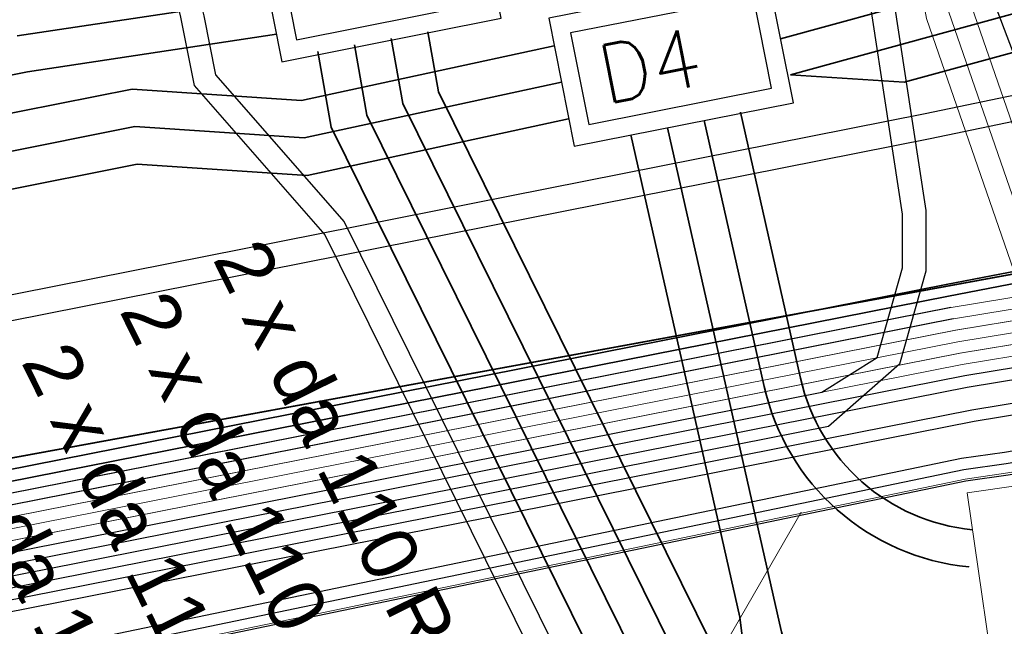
# Model space of a CAD drawing. Header units: metres. Extents: x -502 to 161, y -108 to 174.
# Tile 229 of 256: x 26.15 to 30.38, y -2.18 to 0.42. Entities that reach past the tile are written whole.
import ezdxf

# ---------------------------------------------------------------- set-up
doc = ezdxf.new("R2010")
doc.units = ezdxf.units.M
doc.header["$LTSCALE"] = 0.1
doc.linetypes.add('123', pattern=[25.001, 12.501, -12.5])
doc.linetypes.add('237', pattern=[93, 75, -18])
for name, color, linetype in [('BRI31-005.05-5p02-Koordinierung Lageplan 4. BA ZOB West 2022-06-15', 7, 'Continuous'), ('BRI31-005.06-5f07-Koordinierung Lageplan 4. BA ZOB Fernbusbahnh', 7, 'Continuous'), ('BRI32-005.02-5f05-Koordinierung Schemaplan 4 BA ZOB Teilbereich', 7, 'Continuous'), ('BRI32-005.03-5f06-Koordinierung Schemaplan 4 BA ZOB Teilbereich 2 Ost - Bahnhofsallee 2023-01-21', 7, 'Continuous')]:
    doc.layers.add(name, color=color, linetype=linetype)
doc.styles.add('Arial', font='arial.ttf')
doc.styles.add('Txt', font='txt_____.ttf')

msp = doc.modelspace()

# ---------------------------------------------------------------- linework, layer by layer
at = {"layer": 'BRI31-005.05-5p02-Koordinierung Lageplan 4. BA ZOB West 2022-06-15', "color": 35, "linetype": 'Continuous', "lineweight": 13, "true_color": 0x99724c, "transparency": 33554687, "flags": 128}
msp.add_lwpolyline([(51.6893, 27.6476), (51.0353, 27.5676), (50.7943, 27.4886), (50.1313, 26.8746), (49.2303, 25.9846), (48.7333, 23.9196), (47.9783, 21.9496), (47.3213, 12.1216), (47.1403, 7.5016), (47.0313, 6.6676), (46.9603, 5.8176), (46.8883, 5.3116), (45.4053, 3.5226), (43.2513, 0.9236), (42.3773, 0.5676), (36.5613, -0.4544), (30.3953, -1.5214), (30.2123, -1.5484), (19.6873, -3.7344), (11.8423, -5.1304), (6.3593, -6.0574), (5.1983, -6.2574), (-2.9967, -7.6904)], dxfattribs=at)
at = {"layer": 'BRI31-005.05-5p02-Koordinierung Lageplan 4. BA ZOB West 2022-06-15', "color": 250, "linetype": 'Continuous', "lineweight": 25, "true_color": 0x333333, "transparency": 33554687, "flags": 128}
for points in [[(51.6913, 27.6376), (51.0383, 27.5586), (50.8003, 27.4806), (50.1383, 26.8666), (49.2393, 25.9796), (48.7433, 23.9166), (47.9883, 21.9466), (47.3313, 12.1206), (47.1503, 7.5016), (47.0413, 6.6666), (46.9703, 5.8166), (46.8983, 5.3066), (45.4143, 3.5166), (43.2573, 0.9166), (42.3793, 0.5566), (36.5643, -0.4634), (30.3973, -1.5314), (30.2153, -1.5574), (19.6893, -3.7434), (11.8453, -5.1394), (6.3623, -6.0664), (5.2013, -6.2664), (-2.9947, -7.7004)], [(46.8473, 12.3406), (46.6183, 7.5206), (46.5593, 5.9266), (46.5083, 5.4436), (45.1103, 3.7726), (43.0093, 1.2466), (42.2673, 0.9406), (36.4923, -0.0714), (30.2113, -1.1054), (20.0363, -3.1154), (11.7563, -4.6154), (5.1133, -5.7454), (-3.0797, -7.1954)], [(46.8973, 12.3386), (46.6683, 7.5186), (46.6083, 5.9106), (46.5563, 5.4236), (45.1483, 3.7406), (43.0403, 1.2056), (42.2813, 0.8926), (36.5013, -0.1204), (30.2213, -1.1544), (20.0463, -3.1644), (11.7643, -4.6644), (5.1223, -5.7944), (-3.0707, -7.2444)], [(46.9973, 12.3346), (46.7683, 7.5146), (46.7063, 5.8786), (46.6523, 5.3836), (45.2243, 3.6766), (43.1023, 1.1236), (42.3093, 0.7966), (36.5193, -0.2184), (30.2413, -1.2524), (20.0663, -3.2624), (11.7803, -4.7624), (5.1403, -5.8924), (-3.0527, -7.3424)], [(47.0473, 12.3326), (46.8183, 7.5126), (46.7553, 5.8626), (46.7003, 5.3626), (46.5293, 5.1586), (45.2623, 3.6446), (43.1333, 1.0826), (42.3233, 0.7486), (36.5283, -0.2674), (30.2513, -1.3014), (20.0763, -3.3114), (11.7883, -4.8114), (5.1493, -5.9414), (-3.0437, -7.3914)], [(47.2313, 12.1246), (47.0503, 7.5096), (46.9413, 6.6766), (46.8703, 5.8286), (46.8023, 5.3486), (45.3383, 3.5806), (43.1953, 1.0006), (42.3513, 0.6526), (36.5463, -0.3654), (30.3813, -1.4334), (30.1973, -1.4594), (19.6713, -3.6454), (11.8273, -5.0414), (6.3463, -5.9684), (5.1833, -6.1684), (-3.0127, -7.6024)], [(47.2813, 12.1216), (47.1003, 7.5056), (46.9913, 6.6716), (46.9203, 5.8226), (46.8503, 5.3276), (45.3763, 3.5486), (43.2263, 0.9596), (42.3653, 0.6046), (36.5553, -0.4144), (30.3893, -1.4824), (30.2063, -1.5084), (19.6803, -3.6944), (11.8363, -5.0904), (6.3543, -6.0174), (5.1923, -6.2174), (-3.0037, -7.6514)], [(-3.0887, -7.1464), (5.1043, -5.6964), (11.7483, -4.5664), (20.0263, -3.0664), (29.5973, -1.1754), (29.8353, -1.0264), (29.9433, -0.6414), (29.9443, -0.4104), (29.7423, 0.9096), (29.9553, 1.6706), (30.1233, 1.9066), (30.2023, 2.2356), (30.0333, 4.5806)], [(30.1333, 4.5886), (30.3033, 2.2306), (30.2163, 1.8646), (30.0463, 1.6266), (29.8443, 0.9036), (30.0433, -0.3954), (30.0433, -0.6554), (29.9313, -1.0544), (29.6263, -1.3224), (20.0563, -3.2134), (11.7723, -4.7134), (5.1313, -5.8434), (-3.0617, -7.2934)], [(30.1513, -0.8114), (19.9763, -2.8214), (11.7083, -4.3214), (5.0593, -5.4514), (-3.1337, -6.9014)], [(30.1613, -0.8604), (19.9863, -2.8704), (11.7163, -4.3704), (5.0683, -5.5004), (-3.1247, -6.9504)]]:
    msp.add_lwpolyline(points, dxfattribs=at)
at = {"layer": 'BRI31-005.05-5p02-Koordinierung Lageplan 4. BA ZOB West 2022-06-15', "color": 190, "linetype": 'Continuous', "lineweight": 35, "true_color": 0x7f00ff, "transparency": 33554687, "flags": 128}
for points in [[(46.5473, 12.3526), (46.3183, 7.5326), (46.2603, 5.9276), (46.2123, 5.4766), (44.9203, 3.9326), (42.8543, 1.4526), (42.1973, 1.1806), (36.9353, 0.2596), (36.0653, 0.1756), (32.2573, -0.3034), (30.1313, -0.7134), (19.9563, -2.7234), (11.6923, -4.2234), (5.0413, -5.3534), (-3.1517, -6.8034)], [(46.4473, 12.3566), (46.2183, 7.5366), (46.1923, 6.8246), (46.1613, 5.9596), (46.1163, 5.5176), (44.8433, 3.9966), (42.7933, 1.5356), (42.1693, 1.2776), (36.9183, 0.3586), (36.0713, 0.1266), (32.2653, -0.3524), (30.1413, -0.7624), (19.9653, -2.7724), (11.7013, -4.2724), (9.588, -4.6314), (7.1319, -5.0487), (5.0503, -5.4024), (-3.1427, -6.8524)]]:
    msp.add_lwpolyline(points, dxfattribs=at)
at = {"layer": 'BRI31-005.05-5p02-Koordinierung Lageplan 4. BA ZOB West 2022-06-15', "color": 116, "linetype": 'Continuous', "lineweight": 13, "true_color": 0x007f3f, "transparency": 33554687, "flags": 128}
for points in [[(-3.1317, -6.9004), (5.0603, -5.4504), (11.7073, -4.3214), (19.9773, -2.8214), (30.1533, -0.8114), (36.4393, 0.2236), (42.1833, 1.2296), (42.8243, 1.4946), (44.8813, 3.9646), (46.2203, 5.5646), (46.2633, 5.9976), (46.3183, 7.5326), (46.5473, 12.3546)], [(-3.1227, -6.9494), (5.0693, -5.4994), (11.7153, -4.3704), (19.9873, -2.8704), (30.1633, -0.8604), (36.4483, 0.1746), (42.1973, 1.1816), (42.8553, 1.4536), (44.9193, 3.9326), (46.2683, 5.5446), (46.3123, 5.9816), (46.3683, 7.5306), (46.5973, 12.3526)], [(46.7473, 12.3426), (46.5183, 7.5246), (46.4633, 5.9836), (46.4123, 5.4826), (45.0353, 3.8366), (42.9463, 1.3286), (42.2393, 1.0356), (36.4733, 0.0256), (30.1893, -1.0074), (20.0153, -3.0174), (11.7413, -4.5174), (5.0943, -5.6484), (-3.0997, -7.0984)], [(46.7973, 12.3406), (46.5683, 7.5226), (46.5123, 5.9676), (46.4603, 5.4626), (45.0733, 3.8046), (42.9773, 1.2876), (42.2533, 0.9876), (36.4823, -0.0234), (30.1993, -1.0564), (20.0253, -3.0664), (11.7493, -4.5664), (5.1033, -5.6974), (-3.0907, -7.1474)]]:
    msp.add_lwpolyline(points, dxfattribs=at)
at = {"layer": 'BRI31-005.05-5p02-Koordinierung Lageplan 4. BA ZOB West 2022-06-15', "color": 251, "linetype": 'Continuous', "lineweight": 13, "true_color": 0x5b5b5b, "transparency": 33554687, "flags": 128}
for points in [[(46.6473, 12.3486), (46.4183, 7.5286), (46.3633, 5.9906), (46.3163, 5.5236), (44.9583, 3.9006), (42.8853, 1.4116), (42.2113, 1.1326), (36.4563, 0.1246), (30.1713, -0.9094), (19.9963, -2.9194), (11.7243, -4.4194), (5.0773, -5.5494), (-3.1157, -6.9994)], [(46.6973, 12.3466), (46.4683, 7.5266), (46.4123, 5.9746), (46.3643, 5.5036), (44.9963, 3.8686), (42.9163, 1.3706), (42.2253, 1.0846), (36.4653, 0.0756), (30.1813, -0.9584), (20.0063, -2.9684), (11.7323, -4.4684), (5.0863, -5.5984), (-3.1067, -7.0484)]]:
    msp.add_lwpolyline(points, dxfattribs=at)
at = {"layer": 'BRI31-005.06-5f07-Koordinierung Lageplan 4. BA ZOB Fernbusbahnh', "color": 190, "linetype": 'Continuous', "lineweight": 30, "true_color": 0x7f00ff, "transparency": 33554687, "flags": 128}
for points in [[(46.5473, 12.3526), (46.3183, 7.5326), (46.2603, 5.9276), (46.2123, 5.4766), (44.9203, 3.9326), (42.8543, 1.4526), (42.1973, 1.1806), (36.9353, 0.2596), (36.0653, 0.1756), (32.2573, -0.3034), (30.1313, -0.7134), (19.9563, -2.7234), (11.6923, -4.2234), (5.0413, -5.3534), (-3.1517, -6.8034)], [(46.4473, 12.3566), (46.2183, 7.5366), (46.1923, 6.8246), (46.1613, 5.9596), (46.1163, 5.5176), (44.8433, 3.9966), (42.7933, 1.5356), (42.1693, 1.2776), (36.9183, 0.3586), (36.0713, 0.1266), (32.2653, -0.3524), (30.1413, -0.7624), (19.9653, -2.7724), (11.7013, -4.2724), (9.588, -4.6314), (7.1319, -5.0487), (5.0503, -5.4024), (-3.1427, -6.8524)]]:
    msp.add_lwpolyline(points, dxfattribs=at)
at = {"layer": 'BRI31-005.06-5f07-Koordinierung Lageplan 4. BA ZOB Fernbusbahnh', "color": 250, "linetype": 'Continuous', "lineweight": 20, "true_color": 0x333333, "transparency": 33554687, "flags": 128}
for points in [[(46.8473, 12.3406), (46.6183, 7.5206), (46.5593, 5.9266), (46.5083, 5.4436), (45.1103, 3.7726), (43.0093, 1.2466), (42.2673, 0.9406), (36.4923, -0.0714), (30.2113, -1.1054), (20.0363, -3.1154), (11.7563, -4.6154), (5.1133, -5.7454), (-3.0797, -7.1954)], [(46.8973, 12.3386), (46.6683, 7.5186), (46.6083, 5.9106), (46.5563, 5.4236), (45.1483, 3.7406), (43.0403, 1.2056), (42.2813, 0.8926), (36.5013, -0.1204), (30.2213, -1.1544), (20.0463, -3.1644), (11.7643, -4.6644), (5.1223, -5.7944), (-3.0707, -7.2444)], [(46.9973, 12.3346), (46.7683, 7.5146), (46.7063, 5.8786), (46.6523, 5.3836), (45.2243, 3.6766), (43.1023, 1.1236), (42.3093, 0.7966), (36.5193, -0.2184), (30.2413, -1.2524), (20.0663, -3.2624), (11.7803, -4.7624), (5.1403, -5.8924), (-3.0527, -7.3424)], [(47.0473, 12.3326), (46.8183, 7.5126), (46.7553, 5.8626), (46.7003, 5.3626), (46.5293, 5.1586), (45.2623, 3.6446), (43.1333, 1.0826), (42.3233, 0.7486), (36.5283, -0.2674), (30.2513, -1.3014), (20.0763, -3.3114), (11.7883, -4.8114), (5.1493, -5.9414), (-3.0437, -7.3914)], [(47.2313, 12.1246), (47.0503, 7.5096), (46.9413, 6.6766), (46.8703, 5.8286), (46.8023, 5.3486), (45.3383, 3.5806), (43.1953, 1.0006), (42.3513, 0.6526), (36.5463, -0.3654), (30.3813, -1.4334), (30.1973, -1.4594), (19.6713, -3.6454), (11.8273, -5.0414), (6.3463, -5.9684), (5.1833, -6.1684), (-3.0127, -7.6024)], [(47.2813, 12.1216), (47.1003, 7.5056), (46.9913, 6.6716), (46.9203, 5.8226), (46.8503, 5.3276), (45.3763, 3.5486), (43.2263, 0.9596), (42.3653, 0.6046), (36.5553, -0.4144), (30.3893, -1.4824), (30.2063, -1.5084), (19.6803, -3.6944), (11.8363, -5.0904), (6.3543, -6.0174), (5.1923, -6.2174), (-3.0037, -7.6514)], [(-3.0887, -7.1464), (5.1043, -5.6964), (11.7483, -4.5664), (20.0263, -3.0664), (29.5973, -1.1754), (29.8353, -1.0264), (29.9433, -0.6414), (29.9443, -0.4104), (29.7423, 0.9096), (29.9553, 1.6706), (30.1233, 1.9066), (30.2023, 2.2356), (30.0333, 4.5806)], [(30.1333, 4.5886), (30.3033, 2.2306), (30.2163, 1.8646), (30.0463, 1.6266), (29.8443, 0.9036), (30.0433, -0.3954), (30.0433, -0.6554), (29.9313, -1.0544), (29.6263, -1.3224), (20.0563, -3.2134), (11.7723, -4.7134), (5.1313, -5.8434), (-3.0617, -7.2934)], [(30.1513, -0.8114), (19.9763, -2.8214), (11.7083, -4.3214), (5.0593, -5.4514), (-3.1337, -6.9014)], [(30.1613, -0.8604), (19.9863, -2.8704), (11.7163, -4.3704), (5.0683, -5.5004), (-3.1247, -6.9504)]]:
    msp.add_lwpolyline(points, dxfattribs=at)
at = {"layer": 'BRI32-005.02-5f05-Koordinierung Schemaplan 4 BA ZOB Teilbereich', "color": 7, "linetype": 'Continuous', "lineweight": 35, "transparency": 33554687}
for p, q in [((26.1428, 0.3542), (27.2243, 0.5183)), ((27.2554, 0.3614), (26.187, 0.1999)), ((29.2454, -2.1413), (28.7777, -0.071))]:
    msp.add_line(p, q, dxfattribs=at)
at = {"layer": 'BRI32-005.02-5f05-Koordinierung Schemaplan 4 BA ZOB Teilbereich', "color": 7, "linetype": '123', "lineweight": 35, "transparency": 33554687}
msp.add_line((29.4628, 0.1876), (29.9501, 0.1553), dxfattribs=at)
at = {"layer": 'BRI32-005.02-5f05-Koordinierung Schemaplan 4 BA ZOB Teilbereich', "color": 1, "linetype": 'Continuous', "lineweight": 18, "true_color": 0xff0000, "transparency": 33554687}
msp.add_line((29.5081, -1.6904), (27.8436, -4.5728), dxfattribs=at)
at = {"layer": 'BRI32-005.02-5f05-Koordinierung Schemaplan 4 BA ZOB Teilbereich', "color": 35, "linetype": 'Continuous', "lineweight": 13, "true_color": 0x99724c, "transparency": 33554687, "flags": 128}
msp.add_lwpolyline([(51.6893, 27.6476), (51.0353, 27.5676), (50.7943, 27.4886), (50.1313, 26.8746), (49.2303, 25.9846), (48.7333, 23.9196), (47.9783, 21.9496), (47.3213, 12.1216), (47.1403, 7.5016), (47.0313, 6.6676), (46.9603, 5.8176), (46.8883, 5.3116), (45.4053, 3.5226), (43.2513, 0.9236), (42.3773, 0.5676), (36.5613, -0.4544), (30.3953, -1.5214), (30.2123, -1.5484), (19.6873, -3.7344), (11.8423, -5.1304), (6.3593, -6.0574), (5.1983, -6.2574), (-2.9967, -7.6904)], dxfattribs=at)
at = {"layer": 'BRI32-005.02-5f05-Koordinierung Schemaplan 4 BA ZOB Teilbereich', "color": 250, "linetype": 'Continuous', "lineweight": 25, "true_color": 0x333333, "transparency": 33554687, "flags": 128}
for points in [[(51.6913, 27.6376), (51.0383, 27.5586), (50.8003, 27.4806), (50.1383, 26.8666), (49.2393, 25.9796), (48.7433, 23.9166), (47.9883, 21.9466), (47.3313, 12.1206), (47.1503, 7.5016), (47.0413, 6.6666), (46.9703, 5.8166), (46.8983, 5.3066), (45.4143, 3.5166), (43.2573, 0.9166), (42.3793, 0.5566), (36.5643, -0.4634), (30.3973, -1.5314), (30.2153, -1.5574), (19.6893, -3.7434), (11.8453, -5.1394), (6.3623, -6.0664), (5.2013, -6.2664), (-2.9947, -7.7004)], [(46.8473, 12.3406), (46.6183, 7.5206), (46.5593, 5.9266), (46.5083, 5.4436), (45.1103, 3.7726), (43.0093, 1.2466), (42.2673, 0.9406), (36.4923, -0.0714), (30.2113, -1.1054), (20.0363, -3.1154), (11.7563, -4.6154), (5.1133, -5.7454), (-3.0797, -7.1954)], [(46.8973, 12.3386), (46.6683, 7.5186), (46.6083, 5.9106), (46.5563, 5.4236), (45.1483, 3.7406), (43.0403, 1.2056), (42.2813, 0.8926), (36.5013, -0.1204), (30.2213, -1.1544), (20.0463, -3.1644), (11.7643, -4.6644), (5.1223, -5.7944), (-3.0707, -7.2444)], [(46.9973, 12.3346), (46.7683, 7.5146), (46.7063, 5.8786), (46.6523, 5.3836), (45.2243, 3.6766), (43.1023, 1.1236), (42.3093, 0.7966), (36.5193, -0.2184), (30.2413, -1.2524), (20.0663, -3.2624), (11.7803, -4.7624), (5.1403, -5.8924), (-3.0527, -7.3424)], [(47.0473, 12.3326), (46.8183, 7.5126), (46.7553, 5.8626), (46.7003, 5.3626), (46.5293, 5.1586), (45.2623, 3.6446), (43.1333, 1.0826), (42.3233, 0.7486), (36.5283, -0.2674), (30.2513, -1.3014), (20.0763, -3.3114), (11.7883, -4.8114), (5.1493, -5.9414), (-3.0437, -7.3914)], [(29.9833, 4.5766), (30.1753, 1.9096), (30.2973, 1.2436), (30.3413, 0.4856), (30.6953, -0.4434), (31.3733, -1.0144), (36.5103, -0.1694), (42.2953, 0.8446), (43.0713, 1.1646), (45.1863, 3.7086), (46.6043, 5.4036), (46.6573, 5.8946), (46.7183, 7.5166), (46.9473, 12.3366)], [(47.2313, 12.1246), (47.0503, 7.5096), (46.9413, 6.6766), (46.8703, 5.8286), (46.8023, 5.3486), (45.3383, 3.5806), (43.1953, 1.0006), (42.3513, 0.6526), (36.5463, -0.3654), (30.3813, -1.4334), (30.1973, -1.4594), (19.6713, -3.6454), (11.8273, -5.0414), (6.3463, -5.9684), (5.1833, -6.1684), (-3.0127, -7.6024)], [(47.2813, 12.1216), (47.1003, 7.5056), (46.9913, 6.6716), (46.9203, 5.8226), (46.8503, 5.3276), (45.3763, 3.5486), (43.2263, 0.9596), (42.3653, 0.6046), (36.5553, -0.4144), (30.3893, -1.4824), (30.2063, -1.5084), (19.6803, -3.6944), (11.8363, -5.0904), (6.3543, -6.0174), (5.1923, -6.2174), (-3.0037, -7.6514)], [(-3.0887, -7.1464), (5.1043, -5.6964), (11.7483, -4.5664), (20.0263, -3.0664), (29.5973, -1.1754), (29.8353, -1.0264), (29.9433, -0.6414), (29.9443, -0.4104), (29.7423, 0.9096), (29.9553, 1.6706), (30.1233, 1.9066), (30.2023, 2.2356), (30.0333, 4.5806)], [(30.1333, 4.5886), (30.3033, 2.2306), (30.2163, 1.8646), (30.0463, 1.6266), (29.8443, 0.9036), (30.0433, -0.3954), (30.0433, -0.6554), (29.9313, -1.0544), (29.6263, -1.3224), (20.0563, -3.2134), (11.7723, -4.7134), (5.1313, -5.8434), (-3.0617, -7.2934)], [(30.1513, -0.8114), (19.9763, -2.8214), (11.7083, -4.3214), (5.0593, -5.4514), (-3.1337, -6.9014)], [(30.1613, -0.8604), (19.9863, -2.8704), (11.7163, -4.3704), (5.0683, -5.5004), (-3.1247, -6.9504)]]:
    msp.add_lwpolyline(points, dxfattribs=at)
at = {"layer": 'BRI32-005.02-5f05-Koordinierung Schemaplan 4 BA ZOB Teilbereich', "color": 30, "linetype": 'Continuous', "lineweight": 35, "true_color": 0xff7f00, "transparency": 33554687, "flags": 128}
msp.add_lwpolyline([(160.7005, 3.7316), (153.861, 9.9879), (146.5799, 16.8343), (137.207, 18.41), (133.9888, 18.578), (131.0359, 18.4491), (129.189, 18.1998), (119.9141, 16.4705), (116.3401, 15.794), (99.9338, 12.4472), (72.2107, 7.3546), (41.6917, 1.4031), (4.438, -5.4399), (-20.5028, -9.5614), (-43.027, -13.8142), (-60.1344, -17.0404), (-87.9931, -22.1997)], dxfattribs=at)
at = {"layer": 'BRI32-005.02-5f05-Koordinierung Schemaplan 4 BA ZOB Teilbereich', "color": 190, "linetype": 'Continuous', "lineweight": 35, "true_color": 0x7f00ff, "transparency": 33554687, "flags": 128}
for points in [[(46.5473, 12.3526), (46.3183, 7.5326), (46.2603, 5.9276), (46.2123, 5.4766), (44.9203, 3.9326), (42.8543, 1.4526), (42.1973, 1.1806), (36.9353, 0.2596), (36.0653, 0.1756), (32.2573, -0.3034), (30.1313, -0.7134), (19.9563, -2.7234), (11.6923, -4.2234), (5.0413, -5.3534), (-3.1517, -6.8034)], [(46.4473, 12.3566), (46.2183, 7.5366), (46.1923, 6.8246), (46.1613, 5.9596), (46.1163, 5.5176), (44.8433, 3.9966), (42.7933, 1.5356), (42.1693, 1.2776), (36.9183, 0.3586), (36.0713, 0.1266), (32.2653, -0.3524), (30.1413, -0.7624), (19.9653, -2.7724), (11.7013, -4.2724), (9.588, -4.6314), (7.1319, -5.0487), (5.0503, -5.4024), (-3.1427, -6.8524)]]:
    msp.add_lwpolyline(points, dxfattribs=at)
at = {"layer": 'BRI32-005.02-5f05-Koordinierung Schemaplan 4 BA ZOB Teilbereich', "color": 116, "linetype": 'Continuous', "lineweight": 13, "true_color": 0x007f3f, "transparency": 33554687, "flags": 128}
for points in [[(-3.1317, -6.9004), (5.0603, -5.4504), (11.7073, -4.3214), (19.9773, -2.8214), (30.1533, -0.8114), (36.4393, 0.2236), (42.1833, 1.2296), (42.8243, 1.4946), (44.8813, 3.9646), (46.2203, 5.5646), (46.2633, 5.9976), (46.3183, 7.5326), (46.5473, 12.3546)], [(-3.1227, -6.9494), (5.0693, -5.4994), (11.7153, -4.3704), (19.9873, -2.8704), (30.1633, -0.8604), (36.4483, 0.1746), (42.1973, 1.1816), (42.8553, 1.4536), (44.9193, 3.9326), (46.2683, 5.5446), (46.3123, 5.9816), (46.3683, 7.5306), (46.5973, 12.3526)], [(-3.1137, -6.9984), (5.0783, -5.5484), (11.7233, -4.4194), (19.9973, -2.9194), (30.1733, -0.9094), (36.4573, 0.1256), (42.2113, 1.1336), (42.8863, 1.4126), (44.9573, 3.9006), (46.3163, 5.5246), (46.3613, 5.9656), (46.4183, 7.5286), (46.6473, 12.3506)], [(46.7473, 12.3426), (46.5183, 7.5246), (46.4633, 5.9836), (46.4123, 5.4826), (45.0353, 3.8366), (42.9463, 1.3286), (42.2393, 1.0356), (36.4733, 0.0256), (30.1893, -1.0074), (20.0153, -3.0174), (11.7413, -4.5174), (5.0943, -5.6484), (-3.0997, -7.0984)], [(46.7973, 12.3406), (46.5683, 7.5226), (46.5123, 5.9676), (46.4603, 5.4626), (45.0733, 3.8046), (42.9773, 1.2876), (42.2533, 0.9876), (36.4823, -0.0234), (30.1993, -1.0564), (20.0253, -3.0664), (11.7493, -4.5664), (5.1033, -5.6974), (-3.0907, -7.1474)], [(46.8473, 12.3386), (46.6183, 7.5206), (46.5613, 5.9516), (46.5083, 5.4426), (45.1113, 3.7726), (43.0083, 1.2466), (42.2673, 0.9396), (36.4913, -0.0724), (30.2093, -1.1054), (20.0353, -3.1154), (11.7573, -4.6154), (5.1123, -5.7464), (-3.0817, -7.1964)]]:
    msp.add_lwpolyline(points, dxfattribs=at)
at = {"layer": 'BRI32-005.02-5f05-Koordinierung Schemaplan 4 BA ZOB Teilbereich', "color": 251, "linetype": 'Continuous', "lineweight": 13, "true_color": 0x5b5b5b, "transparency": 33554687, "flags": 128}
for points in [[(46.6473, 12.3486), (46.4183, 7.5286), (46.3633, 5.9906), (46.3163, 5.5236), (44.9583, 3.9006), (42.8853, 1.4116), (42.2113, 1.1326), (36.4563, 0.1246), (30.1713, -0.9094), (19.9963, -2.9194), (11.7243, -4.4194), (5.0773, -5.5494), (-3.1157, -6.9994)], [(46.6973, 12.3466), (46.4683, 7.5266), (46.4123, 5.9746), (46.3643, 5.5036), (44.9963, 3.8686), (42.9163, 1.3706), (42.2253, 1.0846), (36.4653, 0.0756), (30.1813, -0.9584), (20.0063, -2.9684), (11.7323, -4.4684), (5.0863, -5.5984), (-3.1067, -7.0484)], [(-3.0977, -7.0974), (5.0953, -5.6474), (11.7403, -4.5174), (20.0163, -3.0174), (30.1913, -1.0074), (36.4743, 0.0266), (42.2393, 1.0366), (42.9473, 1.3296), (45.0343, 3.8366), (46.4123, 5.4836), (46.4613, 5.9586), (46.5183, 7.5246), (46.7473, 12.3446)]]:
    msp.add_lwpolyline(points, dxfattribs=at)
at = {"layer": 'BRI32-005.02-5f05-Koordinierung Schemaplan 4 BA ZOB Teilbereich', "color": 6, "linetype": 'Continuous', "lineweight": 25, "true_color": 0xff00ff, "transparency": 33554687, "flags": 128}
for points in [[(65.1779, 9.2111), (54.2795, 7.7313), (53.2535, 7.6515), (46.4842, 7.2402), (41.8347, 2.2876), (34.7146, 1.0206), (32.0628, 0.4404), (30.0404, 0.0205), (18.1841, -2.3291), (14.0606, -2.9191), (2.1867, -5.0092), (-5.148, -6.309), (-9.6946, -6.8887), (-12.2942, -7.1186), (-12.8218, -7.1585)], [(65.1927, 9.1021), (54.2911, 7.6219), (53.2611, 7.5418), (46.5345, 7.1331), (41.8899, 2.1857), (34.736, 0.9127), (32.0858, 0.3328), (30.0622, -0.0873), (18.2026, -2.4376), (14.078, -3.0277), (2.2059, -5.1175), (-5.1314, -6.4178), (-9.6828, -6.9981), (-12.2852, -7.2282), (-12.8135, -7.2682)]]:
    msp.add_lwpolyline(points, dxfattribs=at)
at = {"layer": 'BRI32-005.02-5f05-Koordinierung Schemaplan 4 BA ZOB Teilbereich', "color": 7, "linetype": 'Continuous', "lineweight": 13, "transparency": 33554687, "flags": 128}
for points in [[(30.8253, -1.5134), (30.1433, 0.4556), (29.3893, 4.4876)], [(30.9193, -1.4804), (30.2403, 0.4816), (29.4873, 4.5056)], [(29.2913, 4.4696), (30.0463, 0.4296), (30.7313, -1.5464)], [(30.2213, -1.6074), (31.4063, -1.4364), (31.5503, -2.4354), (30.3653, -2.6064), (30.2213, -1.6074)], [(30.2213, -1.6074), (31.4063, -1.4364), (31.5503, -2.4354), (30.3653, -2.6064), (30.2213, -1.6074)]]:
    msp.add_lwpolyline(points, dxfattribs=at)
at = {"layer": 'BRI32-005.02-5f05-Koordinierung Schemaplan 4 BA ZOB Teilbereich', "color": 3, "linetype": '237', "lineweight": 35, "true_color": 0x00ff00, "transparency": 33554687, "flags": 128}
for points in [[(29.4205, 0.3419), (31.9389, 1.0326), (34.5969, 1.6141), (41.3826, 2.8216)], [(13.9642, -2.3217), (18.0823, -1.7325), (26.6471, -0.0352), (27.3748, -0.0834), (28.4788, 0.1552)]]:
    msp.add_lwpolyline(points, dxfattribs=at)
at = {"layer": 'BRI32-005.02-5f05-Koordinierung Schemaplan 4 BA ZOB Teilbereich', "color": 7, "linetype": '237', "lineweight": 35, "transparency": 33554687, "flags": 128}
for points in [[(41.4629, 2.6734), (34.6281, 1.4571), (31.9772, 0.8772), (29.4628, 0.1876)], [(41.5433, 2.5252), (34.6592, 1.3002), (32.0155, 0.7218), (29.9501, 0.1553)], [(13.9905, -2.4796), (18.1092, -1.8903), (26.6575, -0.1962), (27.387, -0.2446), (28.5099, -0.0017)]]:
    msp.add_lwpolyline(points, dxfattribs=at)
at = {"layer": 'BRI32-005.02-5f05-Koordinierung Schemaplan 4 BA ZOB Teilbereich', "color": 7, "linetype": 'Continuous', "lineweight": 25, "transparency": 33554687, "flags": 128}
for points in [[(27.1699, 0.793), (27.2788, 0.2437), (28.2204, 0.4303), (28.1116, 0.9796), (27.1699, 0.793)], [(27.2639, 0.7301), (27.3417, 0.3377), (28.1264, 0.4932), (28.0487, 0.8856), (27.2639, 0.7301)], [(28.4244, 0.4299), (28.5333, -0.1194), (29.475, 0.0672), (29.3661, 0.6165), (28.4244, 0.4299)], [(28.5184, 0.367), (28.5962, -0.0254), (29.3809, 0.1301), (29.3032, 0.5225), (28.5184, 0.367)]]:
    msp.add_lwpolyline(points, dxfattribs=at)
at = {"layer": 'BRI32-005.02-5f05-Koordinierung Schemaplan 4 BA ZOB Teilbereich', "color": 1, "linetype": '237', "lineweight": 25, "true_color": 0xff0000, "transparency": 33554687, "flags": 128}
for points in [[(26.2542, 0.8351), (26.2542, 0.8351, -0.414213), (26.8419, 0.4418), (26.8419, 0.4418), (26.9015, 0.1413), (27.463, -0.5), (29.064, -3.737), (29.3505, -5.2137)], [(26.4127, 0.842), (26.4127, 0.842, -0.38126), (26.944, 0.4408), (26.944, 0.4408), (26.9943, 0.187)], [(26.9943, 0.187), (27.5469, -0.4439), (28.6639, -2.7026), (28.6639, -2.7026, 0.279307), (29.9992, -3.5523), (29.9992, -3.5523, -0.352929), (30.8053, -4.2321), (30.936, -4.9061)]]:
    msp.add_lwpolyline(points, format="xyb", dxfattribs=at)
at = {"layer": 'BRI32-005.02-5f05-Koordinierung Schemaplan 4 BA ZOB Teilbereich', "color": 190, "linetype": 'Continuous', "lineweight": 35, "true_color": 0x7f00ff, "transparency": 33554687, "flags": 128}
for points in [[(31.2502, -4.8451), (31.1194, -4.1712), (31.1194, -4.1712, 0.350168), (30.0176, -3.2327), (30.0176, -3.2327, -0.27666), (29.1531, -2.6765), (27.7977, 0.064), (27.7484, 0.3436)], [(27.9059, 0.3714), (27.9513, 0.1144), (29.255, -2.5217), (29.255, -2.5217, 0.265442), (30.0778, -3.0757), (30.0778, -3.0757), (30.0778, -3.0757, -0.338479), (31.2765, -4.1407), (31.2765, -4.1407), (31.4073, -4.8147)]]:
    msp.add_lwpolyline(points, format="xyb", dxfattribs=at)
at = {"layer": 'BRI32-005.02-5f05-Koordinierung Schemaplan 4 BA ZOB Teilbereich', "color": 7, "linetype": 'Continuous', "lineweight": 35, "transparency": 33554687, "flags": 128}
for points in [[(13.9378, -2.1638), (18.0554, -1.5747), (26.6366, 0.1259), (27.3634, 0.0777), (28.4477, 0.3122)], [(26.187, 0.1999), (18.0285, -1.417), (7.229, -2.962), (6.9325, -3.0143)], [(29.6646, -5.1528), (29.5339, -4.4788), (29.2454, -2.1413)]]:
    msp.add_lwpolyline(points, dxfattribs=at)
at = {"layer": 'BRI32-005.02-5f05-Koordinierung Schemaplan 4 BA ZOB Teilbereich', "color": 3, "linetype": 'Continuous', "lineweight": 35, "true_color": 0x00ff00, "transparency": 33554687, "flags": 128}
msp.add_lwpolyline([(31.0931, -4.8756), (30.9623, -4.2017), (30.9623, -4.2017, 0.363514), (29.9652, -3.3922), (29.9652, -3.3922, -0.289447), (29.0533, -2.8357), (27.6441, 0.0136), (27.5908, 0.3158)], format="xyb", dxfattribs=at)
msp.add_lwpolyline([(29.5076, -5.1832), (29.1665, -3.4255), (27.4905, -0.0368), (27.4332, 0.288)], dxfattribs=at)
at = {"layer": 'BRI32-005.02-5f05-Koordinierung Schemaplan 4 BA ZOB Teilbereich', "color": 7, "linetype": 'Continuous', "lineweight": 35, "transparency": 33554687, "flags": 128}
for points in [[(30.2442, -1.7657, -0.323811), (29.5056, -1.115), (29.2478, 0.0265)], [(31.5643, -4.7842), (31.4336, -4.1102, 0.312934), (30.2253, -2.9325, -0.304576), (29.4151, -2.1666), (28.9347, -0.0399)], [(30.2288, -1.925), (30.2288, -1.925, -0.323811), (29.3496, -1.1502), (29.3496, -1.1502), (29.0917, -0.0087)]]:
    msp.add_lwpolyline(points, format="xyb", dxfattribs=at)
at = {"layer": 'BRI32-005.03-5f06-Koordinierung Schemaplan 4 BA ZOB Teilbereich 2 Ost - Bahnhofsallee 2023-01-21', "color": 35, "linetype": 'Continuous', "lineweight": 9, "true_color": 0x99724c, "transparency": 33554687, "flags": 128}
msp.add_lwpolyline([(51.6893, 27.6476), (51.0353, 27.5676), (50.7943, 27.4886), (50.1313, 26.8746), (49.2303, 25.9846), (48.7333, 23.9196), (47.9783, 21.9496), (47.3213, 12.1216), (47.1403, 7.5016), (47.0313, 6.6676), (46.9603, 5.8176), (46.8883, 5.3116), (45.4053, 3.5226), (43.2513, 0.9236), (42.3773, 0.5676), (36.5613, -0.4544), (30.3953, -1.5214), (30.2123, -1.5484), (19.6873, -3.7344), (11.8423, -5.1304), (6.3593, -6.0574), (5.1983, -6.2574), (-2.9967, -7.6904)], dxfattribs=at)
at = {"layer": 'BRI32-005.03-5f06-Koordinierung Schemaplan 4 BA ZOB Teilbereich 2 Ost - Bahnhofsallee 2023-01-21', "color": 250, "linetype": 'Continuous', "lineweight": 20, "true_color": 0x333333, "transparency": 33554687, "flags": 128}
for points in [[(51.6913, 27.6376), (51.0383, 27.5586), (50.8003, 27.4806), (50.1383, 26.8666), (49.2393, 25.9796), (48.7433, 23.9166), (47.9883, 21.9466), (47.3313, 12.1206), (47.1503, 7.5016), (47.0413, 6.6666), (46.9703, 5.8166), (46.8983, 5.3066), (45.4143, 3.5166), (43.2573, 0.9166), (42.3793, 0.5566), (36.5643, -0.4634), (30.3973, -1.5314), (30.2153, -1.5574), (19.6893, -3.7434), (11.8453, -5.1394), (6.3623, -6.0664), (5.2013, -6.2664), (-2.9947, -7.7004)], [(46.8473, 12.3406), (46.6183, 7.5206), (46.5593, 5.9266), (46.5083, 5.4436), (45.1103, 3.7726), (43.0093, 1.2466), (42.2673, 0.9406), (36.4923, -0.0714), (30.2113, -1.1054), (20.0363, -3.1154), (11.7563, -4.6154), (5.1133, -5.7454), (-3.0797, -7.1954)], [(46.8973, 12.3386), (46.6683, 7.5186), (46.6083, 5.9106), (46.5563, 5.4236), (45.1483, 3.7406), (43.0403, 1.2056), (42.2813, 0.8926), (36.5013, -0.1204), (30.2213, -1.1544), (20.0463, -3.1644), (11.7643, -4.6644), (5.1223, -5.7944), (-3.0707, -7.2444)], [(46.9973, 12.3346), (46.7683, 7.5146), (46.7063, 5.8786), (46.6523, 5.3836), (45.2243, 3.6766), (43.1023, 1.1236), (42.3093, 0.7966), (36.5193, -0.2184), (30.2413, -1.2524), (20.0663, -3.2624), (11.7803, -4.7624), (5.1403, -5.8924), (-3.0527, -7.3424)], [(47.0473, 12.3326), (46.8183, 7.5126), (46.7553, 5.8626), (46.7003, 5.3626), (46.5293, 5.1586), (45.2623, 3.6446), (43.1333, 1.0826), (42.3233, 0.7486), (36.5283, -0.2674), (30.2513, -1.3014), (20.0763, -3.3114), (11.7883, -4.8114), (5.1493, -5.9414), (-3.0437, -7.3914)], [(47.2313, 12.1246), (47.0503, 7.5096), (46.9413, 6.6766), (46.8703, 5.8286), (46.8023, 5.3486), (45.3383, 3.5806), (43.1953, 1.0006), (42.3513, 0.6526), (36.5463, -0.3654), (30.3813, -1.4334), (30.1973, -1.4594), (19.6713, -3.6454), (11.8273, -5.0414), (6.3463, -5.9684), (5.1833, -6.1684), (-3.0127, -7.6024)], [(47.2813, 12.1216), (47.1003, 7.5056), (46.9913, 6.6716), (46.9203, 5.8226), (46.8503, 5.3276), (45.3763, 3.5486), (43.2263, 0.9596), (42.3653, 0.6046), (36.5553, -0.4144), (30.3893, -1.4824), (30.2063, -1.5084), (19.6803, -3.6944), (11.8363, -5.0904), (6.3543, -6.0174), (5.1923, -6.2174), (-3.0037, -7.6514)], [(-3.0887, -7.1464), (5.1043, -5.6964), (11.7483, -4.5664), (20.0263, -3.0664), (29.5973, -1.1754), (29.8353, -1.0264), (29.9433, -0.6414), (29.9443, -0.4104), (29.7423, 0.9096), (29.9553, 1.6706), (30.1233, 1.9066), (30.2023, 2.2356), (30.0333, 4.5806)], [(30.1333, 4.5886), (30.3033, 2.2306), (30.2163, 1.8646), (30.0463, 1.6266), (29.8443, 0.9036), (30.0433, -0.3954), (30.0433, -0.6554), (29.9313, -1.0544), (29.6263, -1.3224), (20.0563, -3.2134), (11.7723, -4.7134), (5.1313, -5.8434), (-3.0617, -7.2934)], [(30.1513, -0.8114), (19.9763, -2.8214), (11.7083, -4.3214), (5.0593, -5.4514), (-3.1337, -6.9014)], [(30.1613, -0.8604), (19.9863, -2.8704), (11.7163, -4.3704), (5.0683, -5.5004), (-3.1247, -6.9504)]]:
    msp.add_lwpolyline(points, dxfattribs=at)
at = {"layer": 'BRI32-005.03-5f06-Koordinierung Schemaplan 4 BA ZOB Teilbereich 2 Ost - Bahnhofsallee 2023-01-21', "color": 30, "linetype": 'Continuous', "lineweight": 30, "true_color": 0xff7f00, "transparency": 33554687, "flags": 128}
msp.add_lwpolyline([(160.7005, 3.7316), (153.861, 9.9879), (146.5799, 16.8343), (137.207, 18.41), (133.9888, 18.578), (131.0359, 18.4491), (129.189, 18.1998), (119.9141, 16.4705), (116.3401, 15.794), (99.9338, 12.4472), (72.2107, 7.3546), (41.6917, 1.4031), (4.438, -5.4399), (-20.5028, -9.5614), (-43.027, -13.8142), (-60.1344, -17.0404), (-87.9931, -22.1997)], dxfattribs=at)
at = {"layer": 'BRI32-005.03-5f06-Koordinierung Schemaplan 4 BA ZOB Teilbereich 2 Ost - Bahnhofsallee 2023-01-21', "color": 190, "linetype": 'Continuous', "lineweight": 30, "true_color": 0x7f00ff, "transparency": 33554687, "flags": 128}
for points in [[(46.5473, 12.3526), (46.3183, 7.5326), (46.2603, 5.9276), (46.2123, 5.4766), (44.9203, 3.9326), (42.8543, 1.4526), (42.1973, 1.1806), (36.9353, 0.2596), (36.0653, 0.1756), (32.2573, -0.3034), (30.1313, -0.7134), (19.9563, -2.7234), (11.6923, -4.2234), (5.0413, -5.3534), (-3.1517, -6.8034)], [(46.4473, 12.3566), (46.2183, 7.5366), (46.1923, 6.8246), (46.1613, 5.9596), (46.1163, 5.5176), (44.8433, 3.9966), (42.7933, 1.5356), (42.1693, 1.2776), (36.9183, 0.3586), (36.0713, 0.1266), (32.2653, -0.3524), (30.1413, -0.7624), (19.9653, -2.7724), (11.7013, -4.2724), (9.588, -4.6314), (7.1319, -5.0487), (5.0503, -5.4024), (-3.1427, -6.8524)]]:
    msp.add_lwpolyline(points, dxfattribs=at)
at = {"layer": 'BRI32-005.03-5f06-Koordinierung Schemaplan 4 BA ZOB Teilbereich 2 Ost - Bahnhofsallee 2023-01-21', "color": 116, "linetype": 'Continuous', "lineweight": 9, "true_color": 0x007f3f, "transparency": 33554687, "flags": 128}
for points in [[(-3.1317, -6.9004), (5.0603, -5.4504), (11.7073, -4.3214), (19.9773, -2.8214), (30.1533, -0.8114), (36.4393, 0.2236), (42.1833, 1.2296), (42.8243, 1.4946), (44.8813, 3.9646), (46.2203, 5.5646), (46.2633, 5.9976), (46.3183, 7.5326), (46.5473, 12.3546)], [(-3.1227, -6.9494), (5.0693, -5.4994), (11.7153, -4.3704), (19.9873, -2.8704), (30.1633, -0.8604), (36.4483, 0.1746), (42.1973, 1.1816), (42.8553, 1.4536), (44.9193, 3.9326), (46.2683, 5.5446), (46.3123, 5.9816), (46.3683, 7.5306), (46.5973, 12.3526)], [(-3.1137, -6.9984), (5.0783, -5.5484), (11.7233, -4.4194), (19.9973, -2.9194), (30.1733, -0.9094), (36.4573, 0.1256), (42.2113, 1.1336), (42.8863, 1.4126), (44.9573, 3.9006), (46.3163, 5.5246), (46.3613, 5.9656), (46.4183, 7.5286), (46.6473, 12.3506)], [(46.7473, 12.3426), (46.5183, 7.5246), (46.4633, 5.9836), (46.4123, 5.4826), (45.0353, 3.8366), (42.9463, 1.3286), (42.2393, 1.0356), (36.4733, 0.0256), (30.1893, -1.0074), (20.0153, -3.0174), (11.7413, -4.5174), (5.0943, -5.6484), (-3.0997, -7.0984)], [(46.7973, 12.3406), (46.5683, 7.5226), (46.5123, 5.9676), (46.4603, 5.4626), (45.0733, 3.8046), (42.9773, 1.2876), (42.2533, 0.9876), (36.4823, -0.0234), (30.1993, -1.0564), (20.0253, -3.0664), (11.7493, -4.5664), (5.1033, -5.6974), (-3.0907, -7.1474)], [(46.8473, 12.3386), (46.6183, 7.5206), (46.5613, 5.9516), (46.5083, 5.4426), (45.1113, 3.7726), (43.0083, 1.2466), (42.2673, 0.9396), (36.4913, -0.0724), (30.2093, -1.1054), (20.0353, -3.1154), (11.7573, -4.6154), (5.1123, -5.7464), (-3.0817, -7.1964)]]:
    msp.add_lwpolyline(points, dxfattribs=at)
at = {"layer": 'BRI32-005.03-5f06-Koordinierung Schemaplan 4 BA ZOB Teilbereich 2 Ost - Bahnhofsallee 2023-01-21', "color": 251, "linetype": 'Continuous', "lineweight": 9, "true_color": 0x5b5b5b, "transparency": 33554687, "flags": 128}
for points in [[(46.6473, 12.3486), (46.4183, 7.5286), (46.3633, 5.9906), (46.3163, 5.5236), (44.9583, 3.9006), (42.8853, 1.4116), (42.2113, 1.1326), (36.4563, 0.1246), (30.1713, -0.9094), (19.9963, -2.9194), (11.7243, -4.4194), (5.0773, -5.5494), (-3.1157, -6.9994)], [(46.6973, 12.3466), (46.4683, 7.5266), (46.4123, 5.9746), (46.3643, 5.5036), (44.9963, 3.8686), (42.9163, 1.3706), (42.2253, 1.0846), (36.4653, 0.0756), (30.1813, -0.9584), (20.0063, -2.9684), (11.7323, -4.4684), (5.0863, -5.5984), (-3.1067, -7.0484)], [(-3.0977, -7.0974), (5.0953, -5.6474), (11.7403, -4.5174), (20.0163, -3.0174), (30.1913, -1.0074), (36.4743, 0.0266), (42.2393, 1.0366), (42.9473, 1.3296), (45.0343, 3.8366), (46.4123, 5.4836), (46.4613, 5.9586), (46.5183, 7.5246), (46.7473, 12.3446)]]:
    msp.add_lwpolyline(points, dxfattribs=at)
at = {"layer": 'BRI32-005.03-5f06-Koordinierung Schemaplan 4 BA ZOB Teilbereich 2 Ost - Bahnhofsallee 2023-01-21', "color": 6, "linetype": 'Continuous', "lineweight": 20, "true_color": 0xff00ff, "transparency": 33554687, "flags": 128}
for points in [[(65.1779, 9.2111), (54.2795, 7.7313), (53.2535, 7.6515), (46.4842, 7.2402), (41.8347, 2.2876), (34.7146, 1.0206), (32.0628, 0.4404), (30.0404, 0.0205), (18.1841, -2.3291), (14.0606, -2.9191), (2.1867, -5.0092), (-5.148, -6.309), (-9.6946, -6.8887), (-12.2942, -7.1186), (-12.8218, -7.1585)], [(65.1927, 9.1021), (54.2911, 7.6219), (53.2611, 7.5418), (46.5345, 7.1331), (41.8899, 2.1857), (34.736, 0.9127), (32.0858, 0.3328), (30.0622, -0.0873), (18.2026, -2.4376), (14.078, -3.0277), (2.2059, -5.1175), (-5.1314, -6.4178), (-9.6828, -6.9981), (-12.2852, -7.2282), (-12.8135, -7.2682)]]:
    msp.add_lwpolyline(points, dxfattribs=at)

# ---------------------------------------------------------------- texts
at = {"layer": 'BRI32-005.02-5f05-Koordinierung Schemaplan 4 BA ZOB Teilbereich', "color": 7, "transparency": 33554687, "attachment_point": 1, "line_spacing_factor": 0.25}
for s, insert, char_height, rotation, style in [('D4', (28.6193, 0.3066), 0.25, 11.2095, 'Txt'), ('2 x da 110 Res', (27.1945, -0.4958), 0.24, 296.3159, 'Arial'), ('2 x da 110 Daten', (26.7937, -0.7187), 0.24, 296.3159, 'Arial'), ('2 x da 110 Strom', (25.9724, -1.1601), 0.24, 296.3159, 'Arial')]:
    msp.add_mtext(s, dxfattribs=dict(at, insert=insert, char_height=char_height, rotation=rotation, style=style))
at = {"layer": 'BRI32-005.02-5f05-Koordinierung Schemaplan 4 BA ZOB Teilbereich', "color": 190, "true_color": 0x7f00ff, "transparency": 33554687, "insert": (26.3719, -0.9377), "char_height": 0.24, "attachment_point": 1, "rotation": 296.3159, "line_spacing_factor": 0.25, "style": 'Arial'}
msp.add_mtext('2 x da 110 Licht', dxfattribs=at)
at = {"layer": 'BRI32-005.02-5f05-Koordinierung Schemaplan 4 BA ZOB Teilbereich', "color": 1, "true_color": 0xff0000, "transparency": 33554687, "insert": (25.5417, -1.4155), "char_height": 0.24, "attachment_point": 1, "rotation": 296.3159, "line_spacing_factor": 0.25, "style": 'Arial'}
msp.add_mtext('1 x da 50 FTTB', dxfattribs=at)

doc.saveas('drawing.dxf')
